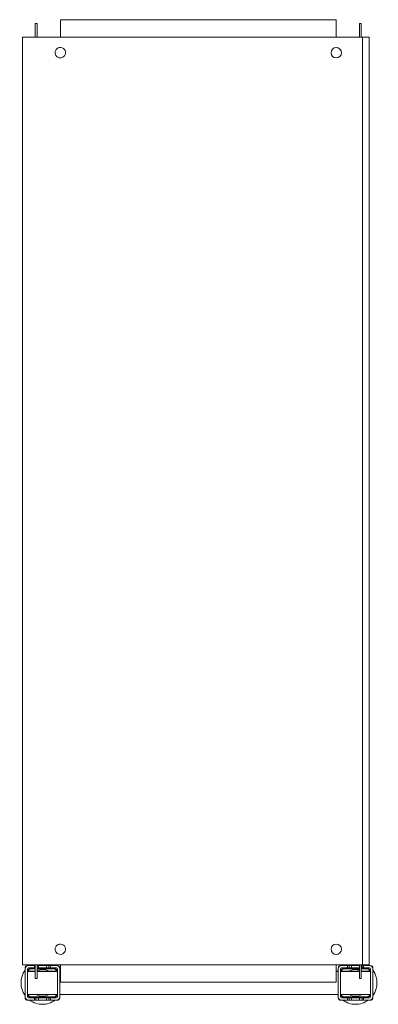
# Model space of a CAD drawing. Header units: millimetres. Extents: x 79 to 388, y -712 to 137.
import ezdxf

# ---------------------------------------------------------------- set-up
doc = ezdxf.new("R2010")
doc.units = ezdxf.units.MM

msp = doc.modelspace()

# ---------------------------------------------------------------- linework, layer by layer
at = {"color": 0, "linetype": 'Continuous', "lineweight": 0}
for p, q in [((113.61, 136.83), (351.61, 136.83)), ((113.61, 136.83), (113.61, 121.83)), ((351.61, 121.83), (351.61, 136.83)), ((92.01, 133.63), (93.51, 133.63)), ((92.01, 133.63), (92.01, 131.83)), ((92.01, 121.83), (92.01, 131.83)), ((93.51, 133.63), (93.51, 131.83)), ((93.51, 121.83), (93.51, 131.83)), ((373.21, 133.63), (371.71, 133.63)), ((371.71, 131.83), (371.71, 133.63)), ((371.71, 131.83), (371.71, 121.83)), ((373.21, 131.83), (373.21, 133.63)), ((373.21, 131.83), (373.21, 121.83)), ((81.11, 121.83), (81.11, -678.17)), ((84.36, 121.83), (81.11, 121.83)), ((84.36, 121.83), (372.11, 121.83)), ((372.11, 121.83), (374.11, 121.83)), ((374.11, 121.83), (374.11, -678.17)), ((380.11, 121.83), (374.11, 121.83)), ((380.11, 121.83), (380.11, -678.17)), ((81.11, -678.17), (84.36, -678.17)), ((84.36, -678.17), (372.11, -678.17)), ((86.21, -678.67), (85.71, -678.67)), ((91.21, -678.67), (86.21, -678.67)), ((91.21, -680.67), (91.21, -678.67)), ((91.21, -678.67), (92.01, -678.67)), ((92.01, -688.17), (92.01, -678.17)), ((93.51, -688.17), (93.51, -678.17)), ((93.51, -678.67), (94.71, -678.67)), ((101.71, -678.67), (94.71, -678.67)), ((94.71, -678.67), (94.71, -680.67)), ((101.71, -680.67), (101.71, -678.67)), ((101.71, -678.67), (103.81, -678.67)), ((103.81, -678.67), (105.21, -678.67)), ((103.81, -678.67), (103.81, -680.67)), ((110.21, -678.67), (105.21, -678.67)), ((105.21, -678.67), (105.21, -680.67)), ((110.71, -678.67), (110.21, -678.67)), ((113.61, -678.17), (113.61, -693.17)), ((351.61, -693.17), (351.61, -678.17)), ((356.21, -678.67), (355.71, -678.67)), ((361.21, -678.67), (356.21, -678.67)), ((361.21, -680.67), (361.21, -678.67)), ((362.61, -678.67), (361.21, -678.67)), ((364.71, -678.67), (362.61, -678.67)), ((362.61, -680.67), (362.61, -678.67)), ((371.71, -678.67), (364.71, -678.67)), ((364.71, -678.67), (364.71, -680.67)), ((371.71, -678.17), (371.71, -678.67)), ((371.71, -680.67), (371.71, -678.67)), ((374.11, -678.17), (372.11, -678.17)), ((373.21, -678.17), (373.21, -688.17)), ((373.81, -678.67), (373.21, -678.67)), ((375.21, -678.67), (373.81, -678.67)), ((373.81, -680.67), (373.81, -678.67)), ((374.11, -678.17), (380.11, -678.17)), ((380.21, -678.67), (375.21, -678.67)), ((375.21, -678.67), (375.21, -680.67)), ((380.71, -678.67), (380.21, -678.67)), ((83.21, -681.17), (83.21, -681.67)), ((83.21, -681.67), (83.21, -705.67)), ((85.21, -681.67), (85.21, -705.67)), ((85.21, -683.57), (92.01, -683.57)), ((85.21, -683.67), (87.21, -683.67)), ((85.21, -683.77), (92.01, -683.77)), ((91.21, -680.67), (86.21, -680.67)), ((92.01, -683.67), (87.21, -683.67)), ((87.21, -683.67), (87.21, -683.77)), ((92.01, -681.17), (88.21, -681.17)), ((92.01, -681.67), (88.21, -681.67)), ((91.21, -680.67), (92.01, -680.67)), ((93.51, -680.67), (94.71, -680.67)), ((108.21, -681.17), (93.51, -681.17)), ((108.21, -681.67), (93.51, -681.67)), ((93.51, -683.57), (111.21, -683.57)), ((99.21, -683.67), (93.51, -683.67)), ((93.51, -683.77), (111.21, -683.77)), ((101.71, -680.67), (94.71, -680.67)), ((99.21, -683.77), (99.21, -683.67)), ((99.21, -683.67), (101.21, -683.67)), ((101.21, -683.67), (101.21, -683.77)), ((101.71, -680.67), (103.81, -680.67)), ((103.81, -680.67), (105.21, -680.67)), ((110.21, -680.67), (105.21, -680.67)), ((111.21, -705.67), (111.21, -681.67)), ((113.21, -681.67), (113.21, -681.17)), ((113.21, -705.67), (113.21, -681.67)), ((113.21, -683.57), (113.61, -683.57)), ((113.21, -683.77), (113.61, -683.77)), ((351.61, -683.57), (353.21, -683.57)), ((351.61, -683.77), (353.21, -683.77)), ((353.21, -681.17), (353.21, -681.67)), ((353.21, -681.67), (353.21, -705.67)), ((355.21, -681.67), (355.21, -705.67)), ((355.21, -683.57), (371.71, -683.57)), ((355.21, -683.77), (371.71, -683.77)), ((361.21, -680.67), (356.21, -680.67)), ((371.71, -681.17), (358.21, -681.17)), ((371.71, -681.67), (358.21, -681.67)), ((361.21, -680.67), (362.61, -680.67)), ((362.61, -680.67), (364.71, -680.67)), ((371.71, -680.67), (364.71, -680.67)), ((365.21, -683.77), (365.21, -683.67)), ((365.21, -683.67), (367.21, -683.67)), ((371.71, -683.67), (367.21, -683.67)), ((367.21, -683.67), (367.21, -683.77)), ((371.71, -680.67), (371.71, -688.17)), ((373.21, -680.67), (373.81, -680.67)), ((378.21, -681.17), (373.21, -681.17)), ((378.21, -681.67), (373.21, -681.67)), ((373.21, -683.57), (381.21, -683.57)), ((379.21, -683.67), (373.21, -683.67)), ((373.21, -683.77), (381.21, -683.77)), ((373.81, -680.67), (375.21, -680.67)), ((380.21, -680.67), (375.21, -680.67)), ((379.21, -683.77), (379.21, -683.67)), ((379.21, -683.67), (381.21, -683.67)), ((381.21, -705.67), (381.21, -681.67)), ((383.21, -681.67), (383.21, -681.17)), ((383.21, -705.67), (383.21, -681.67)), ((92.01, -688.17), (92.01, -689.97)), ((92.01, -689.97), (93.51, -689.97)), ((93.51, -688.17), (93.51, -689.97)), ((351.61, -693.17), (113.61, -693.17)), ((371.71, -689.97), (371.71, -688.17)), ((373.21, -689.97), (371.71, -689.97)), ((373.21, -689.97), (373.21, -688.17)), ((85.21, -703.77), (111.21, -703.77)), ((113.21, -703.77), (353.21, -703.77)), ((355.21, -703.77), (381.21, -703.77)), ((83.21, -705.67), (83.21, -706.17)), ((85.71, -708.67), (86.21, -708.67)), ((86.21, -706.67), (91.21, -706.67)), ((86.21, -708.67), (91.21, -708.67)), ((88.21, -705.66), (108.21, -705.66)), ((88.21, -706.17), (108.21, -706.17)), ((91.21, -708.67), (91.21, -706.67)), ((92.61, -706.67), (91.21, -706.67)), ((91.21, -708.67), (92.61, -708.67)), ((94.71, -706.67), (92.61, -706.67)), ((92.61, -706.67), (92.61, -708.67)), ((92.61, -708.67), (94.71, -708.67)), ((94.71, -706.67), (101.71, -706.67)), ((94.71, -706.67), (94.71, -708.67)), ((94.71, -708.67), (101.71, -708.67)), ((101.71, -708.67), (101.71, -706.67)), ((103.81, -706.67), (101.71, -706.67)), ((101.71, -708.67), (103.81, -708.67)), ((105.21, -706.67), (103.81, -706.67)), ((103.81, -706.67), (103.81, -708.67)), ((103.81, -708.67), (105.21, -708.67)), ((105.21, -706.67), (110.21, -706.67)), ((105.21, -706.67), (105.21, -708.67)), ((105.21, -708.67), (110.21, -708.67)), ((110.21, -708.67), (110.71, -708.67)), ((113.21, -706.17), (113.21, -705.67)), ((353.21, -705.67), (353.21, -706.17)), ((355.71, -708.67), (356.21, -708.67)), ((356.21, -706.67), (361.21, -706.67)), ((356.21, -708.67), (361.21, -708.67)), ((358.21, -705.66), (378.21, -705.66)), ((358.21, -706.17), (378.21, -706.17)), ((361.21, -708.67), (361.21, -706.67)), ((362.61, -706.67), (361.21, -706.67)), ((362.61, -708.67), (361.21, -708.67)), ((364.71, -706.67), (362.61, -706.67)), ((362.61, -708.67), (362.61, -706.67)), ((364.71, -708.67), (362.61, -708.67)), ((364.71, -706.67), (371.71, -706.67)), ((364.71, -706.67), (364.71, -708.67)), ((364.71, -708.67), (371.71, -708.67)), ((371.71, -708.67), (371.71, -706.67)), ((373.81, -706.67), (371.71, -706.67)), ((373.81, -708.67), (371.71, -708.67)), ((375.21, -706.67), (373.81, -706.67)), ((373.81, -708.67), (373.81, -706.67)), ((375.21, -708.67), (373.81, -708.67)), ((375.21, -706.67), (380.21, -706.67)), ((375.21, -706.67), (375.21, -708.67)), ((375.21, -708.67), (380.21, -708.67)), ((380.21, -708.67), (380.71, -708.67)), ((383.21, -706.17), (383.21, -705.67))]:
    msp.add_line(p, q, dxfattribs=at)
for centre, radius, start, end in [((113.61, 108.33), 4.5, 143.58761, 323.58761), ((113.61, 108.33), 4.5, 323.58761, 143.58761), ((351.61, 108.33), 4.5, 0, 180), ((351.61, 108.33), 4.5, 180, 0), ((113.61, -664.67), 4.5, 143.58761, 323.58761), ((113.61, -664.67), 4.5, 323.58761, 143.58761), ((351.61, -664.67), 4.5, 0, 180), ((351.61, -664.67), 4.5, 180, 0), ((86.21, -681.67), 3, 90, 180), ((85.71, -681.17), 2.5, 90, 180), ((110.21, -681.67), 3, 0, 90), ((110.71, -681.17), 2.5, 0, 90), ((356.21, -681.67), 3, 90, 180), ((355.71, -681.17), 2.5, 90, 180), ((380.21, -681.67), 3, 0, 90), ((380.71, -681.17), 2.5, 0, 90), ((86.21, -681.67), 1, 90, 180), ((88.21, -683.67), 2.5, 90, 177.70756), ((88.21, -683.67), 1.99, 90, 177.1251), ((98.21, -693.67), 11.5, 90, 114.16279), ((98.21, -693.67), 11.5, 61.43328, 90), ((108.21, -683.67), 2.5, 2.29244, 90), ((108.21, -683.67), 1.99, 2.8749, 90), ((110.21, -681.67), 1, 0, 90), ((356.21, -681.67), 1, 90, 180), ((358.21, -683.67), 2.5, 90, 177.70756), ((358.21, -683.67), 1.99, 90, 177.1251), ((368.21, -693.67), 11.5, 90, 118.56672), ((368.21, -693.67), 11.5, 72.28107, 90), ((368.21, -693.67), 11.5, 61.43328, 64.22854), ((378.21, -683.67), 2.5, 2.29244, 90), ((378.21, -683.67), 1.99, 2.8749, 90), ((380.21, -681.67), 1, 0, 90), ((88.21, -703.67), 2.5, 182.29244, 270), ((88.21, -703.67), 1.99, 182.8749, 270), ((98.21, -693.67), 11.5, 241.43328, 270), ((98.21, -693.67), 11.5, 270, 298.56672), ((108.21, -703.67), 2.5, 270, 357.70756), ((108.21, -703.67), 1.99, 270, 357.1251), ((358.21, -703.67), 2.5, 182.29244, 270), ((358.21, -703.67), 1.99, 182.8749, 270), ((368.21, -693.67), 11.5, 241.43328, 270), ((368.21, -693.67), 11.5, 270, 298.56672), ((378.21, -703.67), 2.5, 270, 357.70756), ((378.21, -703.67), 1.99, 270, 357.1251), ((86.21, -705.67), 3, 180, 270), ((85.71, -706.17), 2.5, 180, 270), ((86.21, -705.67), 1, 180, 270), ((110.21, -705.67), 1, 270, 0), ((110.21, -705.67), 3, 270, 0), ((110.71, -706.17), 2.5, 270, 0), ((356.21, -705.67), 3, 180, 270), ((355.71, -706.17), 2.5, 180, 270), ((356.21, -705.67), 1, 180, 270), ((380.21, -705.67), 1, 270, 0), ((380.21, -705.67), 3, 270, 0), ((380.71, -706.17), 2.5, 270, 0)]:
    msp.add_arc(centre, radius, start, end, dxfattribs=at)
at = {"color": 0, "linetype": 'Continuous', "lineweight": 0, "extrusion": (0, 0, -1)}
for centre, start, end in [((-98.21, -693.67), 54.17523, 56.9125), ((-98.21, -693.67), 123.0875, 125.82477), ((-368.21, -693.67), 54.17523, 56.9125), ((-368.21, -693.67), 123.0875, 125.82477), ((-98.21, -693.67), 324.17523, 35.82477), ((-98.21, -693.67), 144.17523, 146.32903), ((-368.21, -693.67), 33.08933, 35.82477), ((-368.21, -693.67), 144.17523, 215.82477), ((-98.21, -693.67), 213.08933, 215.82477), ((-368.21, -693.67), 324.17523, 326.91067), ((-98.21, -693.67), 270, 305.82477), ((-98.21, -693.67), 234.17523, 270), ((-368.21, -693.67), 270, 305.82477), ((-368.21, -693.67), 234.17523, 270)]:
    msp.add_arc(centre, 18.5, start, end, dxfattribs=at)

doc.saveas('drawing.dxf')
